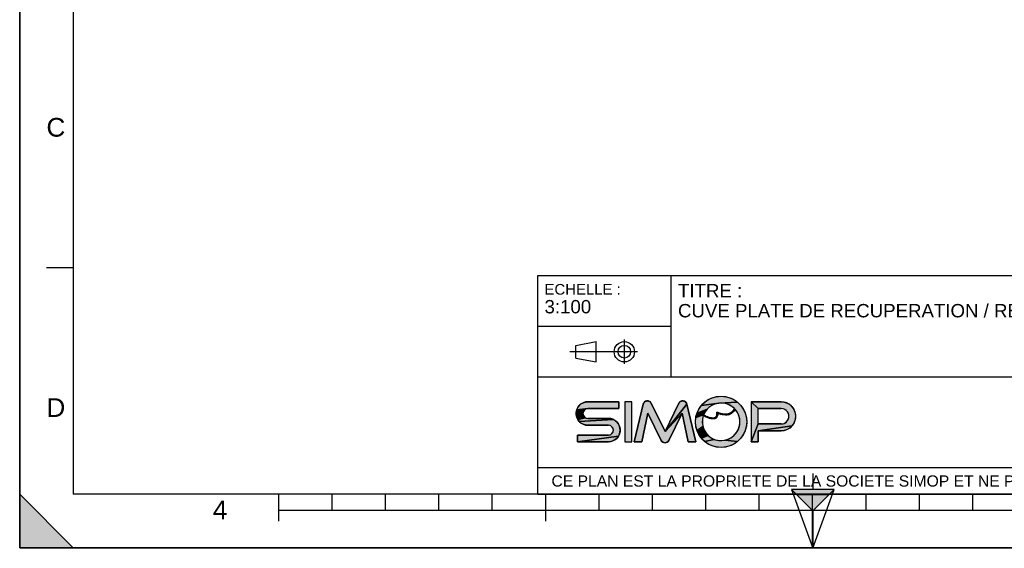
# Model space of a CAD drawing. Header units: millimetres. Extents: x 0 to 297, y 0 to 210.
# Tile 1 of 108: x 0 to 184, y 0 to 99. Entities that reach past the tile are written whole.
import ezdxf

# ---------------------------------------------------------------- set-up
doc = ezdxf.new("R2010")
doc.units = ezdxf.units.MM
doc.header["$LTSCALE"] = 16.335
doc.layers.get('0').update_dxf_attribs({"linetype": 'CONTINUOUS'})
doc.styles.get("Standard").update_dxf_attribs({"font": 'arial.ttf'})
doc.styles.add('TEXTSTYLE_2', font='arial.ttf')

# ---------------------------------------------------------------- blocks, each defined once
blk = doc.blocks.new('MARGEA4_BL0', base_point=(148.51, 105.01))
at = {"color": 7, "linetype": 'Continuous'}
for p, q in [((0.01, 0.01), (0.01, 210.01)), ((0.01, 0.01), (0.01, 210.01)), ((0.01, 210.01), (0.01, 0.01)), ((10.01, 200.01), (10.01, 10.01)), ((5.01, 52.51), (10.01, 52.51)), ((0.01, 10.01), (10.01, 0.01)), ((0.01, 0.01), (0.01, 10.01)), ((0.01, 10.01), (10.01, 0.01)), ((287.01, 10.01), (10.01, 10.01)), ((48.51, 5.01), (48.51, 10.01)), ((58.51, 7.01), (58.51, 10.01)), ((68.51, 7.01), (68.51, 10.01)), ((78.51, 7.01), (78.51, 10.01)), ((88.51, 7.01), (88.51, 10.01)), ((98.51, 5.01), (98.51, 10.01)), ((108.51, 7.01), (108.51, 10.01)), ((118.51, 7.01), (118.51, 10.01)), ((128.51, 7.01), (128.51, 10.01)), ((138.51, 7.01), (138.51, 10.01)), ((148.51, 0.01), (148.51, 10.01)), ((158.51, 7.01), (158.51, 10.01)), ((168.51, 7.01), (168.51, 10.01)), ((178.51, 7.01), (178.51, 10.01)), ((248.51, 7.01), (48.51, 7.01)), ((297.01, 0.01), (0.01, 0.01)), ((10.01, 0.01), (0.01, 0.01)), ((297.01, 0.01), (0.01, 0.01))]:
    blk.add_line(p, q, dxfattribs=at)
blk.add_solid([(0.01, 10.01), (10.01, 0.01), (0.01, 0.01)], dxfattribs=at)
at = {"color": 2, "linetype": 'Continuous', "style": 'TEXTSTYLE_2', "oblique": 0}
for s, p in [('C', (5.01, 77.01)), ('D', (5.01, 24.51)), ('4', (36.17, 5.35))]:
    blk.add_text(s, height=3.5, dxfattribs=at).set_placement(p)
blk = doc.blocks.new('REPERE_ORIENTATION_BL1', base_point=(148.52, 6.9))
at = {"color": 7, "linetype": 'Continuous'}
for p, q in [((148.52, 13.9), (148.52, 10.9)), ((148.52, 6.9), (144.52, 10.9)), ((152.52, 10.9), (144.52, 10.9)), ((144.52, 10.9), (148.52, -0.1)), ((151.52, 9.9), (145.52, 9.9)), ((148.52, 6.9), (152.52, 10.9)), ((148.52, -0.1), (152.52, 10.9)), ((148.52, 6.9), (148.52, -0.1))]:
    blk.add_line(p, q, dxfattribs=at)
blk.add_solid([(144.52, 10.9), (148.52, 6.9), (152.52, 10.9)], dxfattribs=at)
blk = doc.blocks.new('ISO_BL3', base_point=(109.36, 36.71))
at = {"color": 2, "linetype": 'Continuous'}
for p, q in [((113.24, 34.43), (113.24, 38.99)), ((104.16, 37.89), (107.96, 38.61)), ((104.16, 35.53), (104.16, 37.89)), ((107.96, 34.81), (107.96, 38.61)), ((115.7, 36.71), (103.02, 36.71)), ((104.16, 35.53), (107.96, 34.81))]:
    blk.add_line(p, q, dxfattribs=at)
for radius in [1.9, 1.18]:
    blk.add_circle((113.24, 36.71), radius, dxfattribs=at)
blk = doc.blocks.new('LOGO-SIMOP-2009_BL4', base_point=(124.77, 23.59))
at = {"linetype": 'Continuous'}
for points in [[(131.36, 28.39), (132.2, 28.32), (133.01, 28.1), (133.76, 27.75), (134.45, 27.27), (130.96, 27.09), (127.69, 26.67), (128.28, 27.27), (128.96, 27.75), (129.72, 28.1), (130.53, 28.32)], [(105.95, 25.95), (105.76, 25.8), (104.22, 25.38), (104.32, 25.83), (106.41, 26.07), (106.17, 26.04)], [(105.95, 27.3), (106.41, 27.35), (112.22, 27.35), (112.22, 26.07), (106.41, 26.07), (104.32, 25.83), (104.51, 26.25), (104.78, 26.62), (105.12, 26.93), (105.52, 27.16)], [(117.58, 27.51), (117.79, 27.47), (117.99, 27.38), (118.15, 27.24), (118.28, 27.06), (120.86, 21.75), (124.06, 25.22), (121.58, 20.12), (121.45, 19.93), (121.28, 19.79), (121.08, 19.7), (120.86, 19.67), (120.64, 19.7), (120.44, 19.79), (120.27, 19.93), (120.14, 20.12), (117.66, 25.22), (116.54, 19.83), (115.1, 19.83), (116.78, 26.89), (116.86, 27.1), (116.99, 27.27), (117.16, 27.4), (117.36, 27.49)], [(123.93, 27.47), (124.14, 27.51), (124.36, 27.49), (124.56, 27.4), (124.73, 27.27), (124.86, 27.1), (124.94, 26.89), (120.86, 21.75), (123.44, 27.06), (123.56, 27.24), (123.73, 27.38)], [(124.06, 25.22), (120.86, 21.75), (124.94, 26.89), (126.62, 19.83), (125.18, 19.83)], [(128.37, 25.44), (128.08, 24.87), (126.64, 24.42), (126.85, 25.23), (128.75, 25.95)], [(129.75, 26.72), (129.21, 26.38), (128.75, 25.95), (126.85, 25.23), (127.21, 25.99), (127.69, 26.67), (130.96, 27.09), (130.34, 26.96)], [(131.6, 27.1), (130.96, 27.09), (134.45, 27.27), (135.04, 26.67), (135.52, 25.99), (135.87, 25.23), (136.09, 24.42), (136.16, 23.59), (136.09, 22.76), (135.87, 21.95), (135.52, 21.19), (135.04, 20.5), (134.45, 19.91), (132.08, 20.14), (132.72, 20.34), (133.31, 20.66), (133.83, 21.08), (134.26, 21.59), (134.59, 22.18), (134.8, 22.82), (134.88, 23.48), (134.84, 24.15), (134.67, 24.8), (134.38, 25.41), (133.98, 25.95), (133.72, 25.55), (133.44, 25.26), (133.1, 25.04), (132.73, 24.91), (132.16, 25.01), (132.59, 25.04), (132.97, 25.16), (133.31, 25.36), (133.6, 25.65), (133.86, 26.07), (133.38, 26.48), (132.82, 26.79), (132.22, 27)], [(138.29, 26.07), (137.01, 27.35), (142.61, 27.35), (143.18, 27.29), (143.72, 27.11), (144.21, 26.83), (144.63, 26.45), (144.97, 25.99), (145.2, 25.47), (145.32, 24.91), (145.32, 24.34), (145.2, 23.79), (144.97, 23.27), (144.63, 22.81), (138.29, 21.91), (138.29, 19.83), (137.01, 19.83), (138.29, 23.19), (142.61, 23.19), (142.96, 23.23), (143.28, 23.35), (143.57, 23.55), (143.8, 23.81), (143.96, 24.12), (144.04, 24.46), (144.04, 24.8), (143.96, 25.14), (143.8, 25.45), (143.57, 25.71), (143.28, 25.9), (142.96, 26.03), (142.61, 26.07)], [(105.52, 25.39), (105.49, 25.15), (105.52, 24.91), (104.32, 24.47), (104.22, 24.92), (104.22, 25.38), (105.76, 25.8), (105.62, 25.61)], [(105.76, 24.5), (105.95, 24.35), (104.51, 24.05), (104.32, 24.47), (105.52, 24.91), (105.62, 24.69)], [(111.55, 23.81), (111.89, 23.5), (112.17, 23.13), (112.35, 22.71), (112.45, 22.26), (112.45, 21.8), (112.35, 21.35), (112.17, 20.93), (104.45, 19.83), (104.45, 21.11), (110.26, 21.11), (110.5, 21.14), (110.72, 21.23), (110.91, 21.38), (111.06, 21.57), (111.15, 21.79), (111.18, 22.03), (111.15, 22.27), (111.06, 22.49), (110.91, 22.68), (110.72, 22.83), (110.5, 22.92), (110.26, 22.95), (106.41, 22.95), (105.95, 23), (105.52, 23.14), (105.12, 23.37), (104.78, 23.68), (111.15, 24.04)], [(110.72, 24.18), (111.15, 24.04), (104.78, 23.68), (104.51, 24.05), (105.95, 24.35), (106.17, 24.26), (106.41, 24.23), (110.26, 24.23)], [(128.08, 24.87), (128.43, 24.7), (128.44, 24.52), (128.03, 24.72), (127.88, 24.06), (127.85, 23.39), (127.95, 22.73), (126.85, 21.95), (126.64, 22.76), (126.56, 23.59), (126.64, 24.42)], [(128.74, 24.57), (129.03, 24.46), (129.31, 24.37), (129.16, 24.24), (128.8, 24.37), (128.44, 24.52), (128.43, 24.7)], [(129.79, 24.29), (130, 24.3), (130.27, 24.21), (130.03, 24.14), (129.77, 24.13), (129.47, 24.17), (129.16, 24.24), (129.31, 24.37), (129.55, 24.32)], [(131.15, 25.2), (131.68, 25.06), (131.32, 24.98), (130.74, 25.18), (130.72, 24.82), (130.63, 24.56), (130.48, 24.35), (130.27, 24.21), (130, 24.3), (130.18, 24.35), (130.35, 24.45), (130.48, 24.62), (130.55, 24.81), (130.58, 25.06), (130.56, 25.43)], [(132.16, 25.01), (132.73, 24.91), (132.31, 24.85), (131.84, 24.87), (131.32, 24.98), (131.68, 25.06)], [(128.18, 22.1), (128.52, 21.52), (128.96, 21.02), (127.69, 20.5), (127.21, 21.19), (126.85, 21.95), (127.95, 22.73)], [(143.18, 21.97), (142.61, 21.91), (138.29, 21.91), (144.63, 22.81), (144.21, 22.43), (143.72, 22.14)], [(110.72, 19.88), (110.26, 19.83), (104.45, 19.83), (112.17, 20.93), (111.89, 20.56), (111.55, 20.25), (111.15, 20.02)], [(129.49, 20.61), (130.09, 20.31), (128.28, 19.91), (127.69, 20.5), (128.96, 21.02)], [(131.41, 20.07), (132.08, 20.14), (134.45, 19.91), (133.76, 19.43), (133.01, 19.08), (132.2, 18.86), (131.36, 18.79), (130.53, 18.86), (129.72, 19.08), (128.96, 19.43), (128.28, 19.91), (130.09, 20.31), (130.74, 20.13)]]:
    blk.add_hatch(color=2, dxfattribs=at).paths.add_polyline_path(points)
at = {"color": 2, "linetype": 'Continuous'}
for p, q in [((128.28, 27.27), (128.96, 27.75)), ((128.96, 27.75), (129.72, 28.1)), ((129.72, 28.1), (130.53, 28.32)), ((130.53, 28.32), (131.36, 28.39)), ((131.36, 28.39), (132.2, 28.32)), ((132.2, 28.32), (133.01, 28.1)), ((133.01, 28.1), (133.76, 27.75)), ((133.76, 27.75), (134.45, 27.27)), ((104.22, 25.38), (104.32, 25.83)), ((104.32, 25.83), (104.51, 26.25)), ((106.41, 26.07), (104.32, 25.83)), ((104.51, 26.25), (104.78, 26.62)), ((104.78, 26.62), (105.12, 26.93)), ((105.12, 26.93), (105.52, 27.16)), ((105.52, 27.16), (105.95, 27.3)), ((105.95, 25.95), (105.76, 25.8)), ((105.95, 27.3), (106.41, 27.35)), ((106.17, 26.04), (105.95, 25.95)), ((106.41, 26.07), (106.17, 26.04)), ((116.78, 26.89), (116.86, 27.1)), ((116.86, 27.1), (116.99, 27.27)), ((116.99, 27.27), (117.16, 27.4)), ((117.16, 27.4), (117.36, 27.49)), ((117.36, 27.49), (117.58, 27.51)), ((117.58, 27.51), (117.79, 27.47)), ((117.79, 27.47), (117.99, 27.38)), ((117.99, 27.38), (118.15, 27.24)), ((118.15, 27.24), (118.28, 27.06)), ((124.94, 26.89), (120.86, 21.75)), ((123.44, 27.06), (123.56, 27.24)), ((123.56, 27.24), (123.73, 27.38)), ((123.73, 27.38), (123.93, 27.47)), ((123.93, 27.47), (124.14, 27.51)), ((124.14, 27.51), (124.36, 27.49)), ((124.36, 27.49), (124.56, 27.4)), ((124.56, 27.4), (124.73, 27.27)), ((124.73, 27.27), (124.86, 27.1)), ((124.86, 27.1), (124.94, 26.89)), ((126.85, 25.23), (127.21, 25.99)), ((128.75, 25.95), (126.85, 25.23)), ((127.21, 25.99), (127.69, 26.67)), ((127.69, 26.67), (128.28, 27.27)), ((130.96, 27.09), (127.69, 26.67)), ((128.75, 25.95), (128.37, 25.44)), ((129.21, 26.38), (128.75, 25.95)), ((129.75, 26.72), (129.21, 26.38)), ((130.34, 26.96), (129.75, 26.72)), ((130.96, 27.09), (130.34, 26.96)), ((134.45, 27.27), (130.96, 27.09)), ((131.6, 27.1), (130.96, 27.09)), ((132.22, 27), (131.6, 27.1)), ((132.82, 26.79), (132.22, 27)), ((133.38, 26.48), (132.82, 26.79)), ((133.86, 26.07), (133.38, 26.48)), ((133.6, 25.65), (133.86, 26.07)), ((133.98, 25.95), (133.72, 25.55)), ((134.38, 25.41), (133.98, 25.95)), ((134.45, 27.27), (135.04, 26.67)), ((135.04, 26.67), (135.52, 25.99)), ((135.52, 25.99), (135.87, 25.23)), ((138.29, 26.07), (137.01, 27.35)), ((142.61, 27.35), (143.18, 27.29)), ((142.96, 26.03), (142.61, 26.07)), ((143.28, 25.9), (142.96, 26.03)), ((143.18, 27.29), (143.72, 27.11)), ((143.57, 25.71), (143.28, 25.9)), ((143.72, 27.11), (144.21, 26.83)), ((144.21, 26.83), (144.63, 26.45)), ((144.63, 26.45), (144.97, 25.99)), ((144.97, 25.99), (145.2, 25.47)), ((105.76, 25.8), (104.22, 25.38)), ((104.22, 24.92), (104.22, 25.38)), ((104.32, 24.47), (104.22, 24.92)), ((105.52, 24.91), (104.32, 24.47)), ((104.51, 24.05), (104.32, 24.47)), ((105.95, 24.35), (104.51, 24.05)), ((104.78, 23.68), (104.51, 24.05)), ((111.15, 24.04), (104.78, 23.68)), ((105.52, 25.39), (105.49, 25.15)), ((105.49, 25.15), (105.52, 24.91)), ((105.62, 25.61), (105.52, 25.39)), ((105.52, 24.91), (105.62, 24.69)), ((105.76, 25.8), (105.62, 25.61)), ((105.62, 24.69), (105.76, 24.5)), ((105.76, 24.5), (105.95, 24.35)), ((105.95, 24.35), (106.17, 24.26)), ((106.17, 24.26), (106.41, 24.23)), ((110.26, 24.23), (110.72, 24.18)), ((110.72, 24.18), (111.15, 24.04)), ((111.15, 24.04), (111.55, 23.81)), ((124.06, 25.22), (120.86, 21.75)), ((126.56, 23.59), (126.64, 24.42)), ((126.64, 24.42), (126.85, 25.23)), ((128.08, 24.87), (126.64, 24.42)), ((127.88, 24.06), (127.85, 23.39)), ((128.03, 24.72), (127.88, 24.06)), ((128.44, 24.52), (128.03, 24.72)), ((128.37, 25.44), (128.08, 24.87)), ((128.08, 24.87), (128.43, 24.7)), ((128.43, 24.7), (128.74, 24.57)), ((128.43, 24.7), (128.44, 24.52)), ((128.8, 24.37), (128.44, 24.52)), ((128.74, 24.57), (129.03, 24.46)), ((129.16, 24.24), (128.8, 24.37)), ((129.03, 24.46), (129.31, 24.37)), ((129.31, 24.37), (129.16, 24.24)), ((129.47, 24.17), (129.16, 24.24)), ((129.31, 24.37), (129.55, 24.32)), ((129.77, 24.13), (129.47, 24.17)), ((129.55, 24.32), (129.79, 24.29)), ((130.03, 24.14), (129.77, 24.13)), ((129.79, 24.29), (130, 24.3)), ((130, 24.3), (130.18, 24.35)), ((130.27, 24.21), (130, 24.3)), ((130.27, 24.21), (130.03, 24.14)), ((130.18, 24.35), (130.35, 24.45)), ((130.48, 24.35), (130.27, 24.21)), ((130.35, 24.45), (130.48, 24.62)), ((130.48, 24.62), (130.55, 24.81)), ((130.63, 24.56), (130.48, 24.35)), ((130.55, 24.81), (130.58, 25.06)), ((130.58, 25.06), (130.56, 25.43)), ((130.56, 25.43), (131.15, 25.2)), ((130.72, 24.82), (130.63, 24.56)), ((130.74, 25.18), (130.72, 24.82)), ((131.32, 24.98), (130.74, 25.18)), ((131.15, 25.2), (131.68, 25.06)), ((131.68, 25.06), (131.32, 24.98)), ((131.84, 24.87), (131.32, 24.98)), ((131.68, 25.06), (132.16, 25.01)), ((132.31, 24.85), (131.84, 24.87)), ((132.16, 25.01), (132.59, 25.04)), ((132.73, 24.91), (132.16, 25.01)), ((132.73, 24.91), (132.31, 24.85)), ((132.59, 25.04), (132.97, 25.16)), ((133.1, 25.04), (132.73, 24.91)), ((132.97, 25.16), (133.31, 25.36)), ((133.44, 25.26), (133.1, 25.04)), ((133.31, 25.36), (133.6, 25.65)), ((133.72, 25.55), (133.44, 25.26)), ((134.67, 24.8), (134.38, 25.41)), ((134.84, 24.15), (134.67, 24.8)), ((134.88, 23.48), (134.84, 24.15)), ((135.87, 25.23), (136.09, 24.42)), ((136.09, 24.42), (136.16, 23.59)), ((143.8, 25.45), (143.57, 25.71)), ((143.96, 25.14), (143.8, 25.45)), ((143.8, 23.81), (143.96, 24.12)), ((144.04, 24.8), (143.96, 25.14)), ((143.96, 24.12), (144.04, 24.46)), ((144.04, 24.46), (144.04, 24.8)), ((145.2, 25.47), (145.32, 24.91)), ((145.32, 24.34), (145.2, 23.79)), ((145.32, 24.91), (145.32, 24.34)), ((105.12, 23.37), (104.78, 23.68)), ((105.52, 23.14), (105.12, 23.37)), ((105.95, 23), (105.52, 23.14)), ((106.41, 22.95), (105.95, 23)), ((110.5, 22.92), (110.26, 22.95)), ((110.72, 22.83), (110.5, 22.92)), ((110.91, 22.68), (110.72, 22.83)), ((111.06, 22.49), (110.91, 22.68)), ((111.15, 22.27), (111.06, 22.49)), ((111.18, 22.03), (111.15, 22.27)), ((111.55, 23.81), (111.89, 23.5)), ((111.89, 23.5), (112.17, 23.13)), ((112.17, 23.13), (112.35, 22.71)), ((112.35, 22.71), (112.45, 22.26)), ((112.45, 22.26), (112.45, 21.8)), ((126.64, 22.76), (126.56, 23.59)), ((126.85, 21.95), (126.64, 22.76)), ((127.95, 22.73), (126.85, 21.95)), ((127.85, 23.39), (127.95, 22.73)), ((127.95, 22.73), (128.18, 22.1)), ((134.26, 21.59), (134.59, 22.18)), ((134.59, 22.18), (134.8, 22.82)), ((134.8, 22.82), (134.88, 23.48)), ((136.09, 22.76), (135.87, 21.95)), ((136.16, 23.59), (136.09, 22.76)), ((138.29, 23.19), (137.01, 19.83)), ((144.63, 22.81), (138.29, 21.91)), ((142.61, 23.19), (142.96, 23.23)), ((142.96, 23.23), (143.28, 23.35)), ((143.72, 22.14), (143.18, 21.97)), ((143.28, 23.35), (143.57, 23.55)), ((143.57, 23.55), (143.8, 23.81)), ((144.21, 22.43), (143.72, 22.14)), ((144.63, 22.81), (144.21, 22.43)), ((144.97, 23.27), (144.63, 22.81)), ((145.2, 23.79), (144.97, 23.27)), ((112.17, 20.93), (104.45, 19.83)), ((110.26, 21.11), (110.5, 21.14)), ((110.5, 21.14), (110.72, 21.23)), ((110.72, 21.23), (110.91, 21.38)), ((110.91, 21.38), (111.06, 21.57)), ((111.06, 21.57), (111.15, 21.79)), ((111.15, 21.79), (111.18, 22.03)), ((111.89, 20.56), (111.55, 20.25)), ((112.17, 20.93), (111.89, 20.56)), ((112.35, 21.35), (112.17, 20.93)), ((112.45, 21.8), (112.35, 21.35)), ((127.21, 21.19), (126.85, 21.95)), ((127.69, 20.5), (127.21, 21.19)), ((128.96, 21.02), (127.69, 20.5)), ((128.28, 19.91), (127.69, 20.5)), ((128.18, 22.1), (128.52, 21.52)), ((130.09, 20.31), (128.28, 19.91)), ((128.52, 21.52), (128.96, 21.02)), ((128.96, 21.02), (129.49, 20.61)), ((129.49, 20.61), (130.09, 20.31)), ((130.09, 20.31), (130.74, 20.13)), ((132.08, 20.14), (132.72, 20.34)), ((132.72, 20.34), (133.31, 20.66)), ((133.31, 20.66), (133.83, 21.08)), ((133.83, 21.08), (134.26, 21.59)), ((135.04, 20.5), (134.45, 19.91)), ((135.52, 21.19), (135.04, 20.5)), ((135.87, 21.95), (135.52, 21.19)), ((143.18, 21.97), (142.61, 21.91)), ((110.72, 19.88), (110.26, 19.83)), ((111.15, 20.02), (110.72, 19.88)), ((111.55, 20.25), (111.15, 20.02)), ((120.27, 19.93), (120.14, 20.12)), ((120.44, 19.79), (120.27, 19.93)), ((120.64, 19.7), (120.44, 19.79)), ((120.86, 19.67), (120.64, 19.7)), ((121.08, 19.7), (120.86, 19.67)), ((121.28, 19.79), (121.08, 19.7)), ((121.45, 19.93), (121.28, 19.79)), ((121.58, 20.12), (121.45, 19.93)), ((128.96, 19.43), (128.28, 19.91)), ((129.72, 19.08), (128.96, 19.43)), ((130.53, 18.86), (129.72, 19.08)), ((131.36, 18.79), (130.53, 18.86)), ((130.74, 20.13), (131.41, 20.07)), ((132.2, 18.86), (131.36, 18.79)), ((131.41, 20.07), (132.08, 20.14)), ((134.45, 19.91), (132.08, 20.14)), ((133.01, 19.08), (132.2, 18.86)), ((133.76, 19.43), (133.01, 19.08)), ((134.45, 19.91), (133.76, 19.43))]:
    blk.add_line(p, q, dxfattribs=at)
at = {"color": 7, "linetype": 'Continuous'}
for p, q in [((112.22, 27.35), (106.41, 27.35)), ((106.41, 26.07), (112.22, 26.07)), ((112.22, 26.07), (112.22, 27.35)), ((113.34, 27.35), (113.34, 19.83)), ((114.62, 27.35), (113.34, 27.35)), ((114.62, 19.83), (114.62, 27.35)), ((116.78, 26.89), (115.1, 19.83)), ((120.86, 21.75), (118.28, 27.06)), ((123.44, 27.06), (120.86, 21.75)), ((126.62, 19.83), (124.94, 26.89)), ((142.61, 27.35), (137.01, 27.35)), ((137.01, 27.35), (137.01, 19.83)), ((138.29, 26.07), (142.61, 26.07)), ((138.29, 23.19), (138.29, 26.07)), ((110.26, 24.23), (106.41, 24.23)), ((116.54, 19.83), (117.66, 25.22)), ((117.66, 25.22), (120.14, 20.12)), ((121.58, 20.12), (124.06, 25.22)), ((124.06, 25.22), (125.18, 19.83)), ((106.41, 22.95), (110.26, 22.95)), ((142.61, 23.19), (138.29, 23.19)), ((104.45, 21.11), (104.45, 19.83)), ((110.26, 21.11), (104.45, 21.11)), ((138.29, 21.91), (142.61, 21.91)), ((138.29, 19.83), (138.29, 21.91)), ((104.45, 19.83), (110.26, 19.83)), ((113.34, 19.83), (114.62, 19.83)), ((115.1, 19.83), (116.54, 19.83)), ((125.18, 19.83), (126.62, 19.83)), ((137.01, 19.83), (138.29, 19.83))]:
    blk.add_line(p, q, dxfattribs=at)
at = {"color": 2, "linetype": 'Continuous'}
for points in [[(131.36, 28.39), (132.2, 28.32), (133.01, 28.1), (133.76, 27.75), (134.45, 27.27), (130.96, 27.09), (127.69, 26.67), (128.28, 27.27), (128.96, 27.75), (129.72, 28.1), (130.53, 28.32), (131.36, 28.39)], [(105.95, 25.95), (105.76, 25.8), (104.22, 25.38), (104.32, 25.83), (106.41, 26.07), (106.17, 26.04), (105.95, 25.95)], [(105.95, 27.3), (106.41, 27.35), (112.22, 27.35), (112.22, 26.07), (106.41, 26.07), (104.32, 25.83), (104.51, 26.25), (104.78, 26.62), (105.12, 26.93), (105.52, 27.16), (105.95, 27.3)], [(117.58, 27.51), (117.79, 27.47), (117.99, 27.38), (118.15, 27.24), (118.28, 27.06), (120.86, 21.75), (124.06, 25.22), (121.58, 20.12), (121.45, 19.93), (121.28, 19.79), (121.08, 19.7), (120.86, 19.67), (120.64, 19.7), (120.44, 19.79), (120.27, 19.93), (120.14, 20.12), (117.66, 25.22), (116.54, 19.83), (115.1, 19.83), (116.78, 26.89), (116.86, 27.1), (116.99, 27.27), (117.16, 27.4), (117.36, 27.49), (117.58, 27.51)], [(123.93, 27.47), (124.14, 27.51), (124.36, 27.49), (124.56, 27.4), (124.73, 27.27), (124.86, 27.1), (124.94, 26.89), (120.86, 21.75), (123.44, 27.06), (123.56, 27.24), (123.73, 27.38), (123.93, 27.47)], [(124.06, 25.22), (120.86, 21.75), (124.94, 26.89), (126.62, 19.83), (125.18, 19.83), (124.06, 25.22)], [(128.37, 25.44), (128.08, 24.87), (126.64, 24.42), (126.85, 25.23), (128.75, 25.95), (128.37, 25.44)], [(129.75, 26.72), (129.21, 26.38), (128.75, 25.95), (126.85, 25.23), (127.21, 25.99), (127.69, 26.67), (130.96, 27.09), (130.34, 26.96), (129.75, 26.72)], [(131.6, 27.1), (130.96, 27.09), (134.45, 27.27), (135.04, 26.67), (135.52, 25.99), (135.87, 25.23), (136.09, 24.42), (136.16, 23.59), (136.09, 22.76), (135.87, 21.95), (135.52, 21.19), (135.04, 20.5), (134.45, 19.91), (132.08, 20.14), (132.72, 20.34), (133.31, 20.66), (133.83, 21.08), (134.26, 21.59), (134.59, 22.18), (134.8, 22.82), (134.88, 23.48), (134.84, 24.15), (134.67, 24.8), (134.38, 25.41), (133.98, 25.95), (133.72, 25.55), (133.44, 25.26), (133.1, 25.04), (132.73, 24.91), (132.16, 25.01), (132.59, 25.04), (132.97, 25.16), (133.31, 25.36), (133.6, 25.65), (133.86, 26.07), (133.38, 26.48), (132.82, 26.79), (132.22, 27), (131.6, 27.1)], [(138.29, 26.07), (137.01, 27.35), (142.61, 27.35), (143.18, 27.29), (143.72, 27.11), (144.21, 26.83), (144.63, 26.45), (144.97, 25.99), (145.2, 25.47), (145.32, 24.91), (145.32, 24.34), (145.2, 23.79), (144.97, 23.27), (144.63, 22.81), (138.29, 21.91), (138.29, 19.83), (137.01, 19.83), (138.29, 23.19), (142.61, 23.19), (142.96, 23.23), (143.28, 23.35), (143.57, 23.55), (143.8, 23.81), (143.96, 24.12), (144.04, 24.46), (144.04, 24.8), (143.96, 25.14), (143.8, 25.45), (143.57, 25.71), (143.28, 25.9), (142.96, 26.03), (142.61, 26.07), (138.29, 26.07)], [(105.52, 25.39), (105.49, 25.15), (105.52, 24.91), (104.32, 24.47), (104.22, 24.92), (104.22, 25.38), (105.76, 25.8), (105.62, 25.61), (105.52, 25.39)], [(105.76, 24.5), (105.95, 24.35), (104.51, 24.05), (104.32, 24.47), (105.52, 24.91), (105.62, 24.69), (105.76, 24.5)], [(111.55, 23.81), (111.89, 23.5), (112.17, 23.13), (112.35, 22.71), (112.45, 22.26), (112.45, 21.8), (112.35, 21.35), (112.17, 20.93), (104.45, 19.83), (104.45, 21.11), (110.26, 21.11), (110.5, 21.14), (110.72, 21.23), (110.91, 21.38), (111.06, 21.57), (111.15, 21.79), (111.18, 22.03), (111.15, 22.27), (111.06, 22.49), (110.91, 22.68), (110.72, 22.83), (110.5, 22.92), (110.26, 22.95), (106.41, 22.95), (105.95, 23), (105.52, 23.14), (105.12, 23.37), (104.78, 23.68), (111.15, 24.04), (111.55, 23.81)], [(110.72, 24.18), (111.15, 24.04), (104.78, 23.68), (104.51, 24.05), (105.95, 24.35), (106.17, 24.26), (106.41, 24.23), (110.26, 24.23), (110.72, 24.18)], [(128.08, 24.87), (128.43, 24.7), (128.44, 24.52), (128.03, 24.72), (127.88, 24.06), (127.85, 23.39), (127.95, 22.73), (126.85, 21.95), (126.64, 22.76), (126.56, 23.59), (126.64, 24.42), (128.08, 24.87)], [(128.74, 24.57), (129.03, 24.46), (129.31, 24.37), (129.16, 24.24), (128.8, 24.37), (128.44, 24.52), (128.43, 24.7), (128.74, 24.57)], [(129.79, 24.29), (130, 24.3), (130.27, 24.21), (130.03, 24.14), (129.77, 24.13), (129.47, 24.17), (129.16, 24.24), (129.31, 24.37), (129.55, 24.32), (129.79, 24.29)], [(131.15, 25.2), (131.68, 25.06), (131.32, 24.98), (130.74, 25.18), (130.72, 24.82), (130.63, 24.56), (130.48, 24.35), (130.27, 24.21), (130, 24.3), (130.18, 24.35), (130.35, 24.45), (130.48, 24.62), (130.55, 24.81), (130.58, 25.06), (130.56, 25.43), (131.15, 25.2)], [(132.16, 25.01), (132.73, 24.91), (132.31, 24.85), (131.84, 24.87), (131.32, 24.98), (131.68, 25.06), (132.16, 25.01)], [(128.18, 22.1), (128.52, 21.52), (128.96, 21.02), (127.69, 20.5), (127.21, 21.19), (126.85, 21.95), (127.95, 22.73), (128.18, 22.1)], [(143.18, 21.97), (142.61, 21.91), (138.29, 21.91), (144.63, 22.81), (144.21, 22.43), (143.72, 22.14), (143.18, 21.97)], [(110.72, 19.88), (110.26, 19.83), (104.45, 19.83), (112.17, 20.93), (111.89, 20.56), (111.55, 20.25), (111.15, 20.02), (110.72, 19.88)], [(129.49, 20.61), (130.09, 20.31), (128.28, 19.91), (127.69, 20.5), (128.96, 21.02), (129.49, 20.61)], [(131.41, 20.07), (132.08, 20.14), (134.45, 19.91), (133.76, 19.43), (133.01, 19.08), (132.2, 18.86), (131.36, 18.79), (130.53, 18.86), (129.72, 19.08), (128.96, 19.43), (128.28, 19.91), (130.09, 20.31), (130.74, 20.13), (131.41, 20.07)]]:
    blk.add_lwpolyline(points, dxfattribs=at)
at = {"color": 7, "linetype": 'Continuous'}
blk.add_circle((131.36, 23.59), 4.8, dxfattribs=at)
for centre, radius, start, end in [((106.41, 25.15), 2.2, 90, 270), ((106.41, 25.15), 0.92, 90, 270), ((117.56, 26.71), 0.8, 25.9494, 166.6355), ((124.16, 26.71), 0.8, 13.3645, 154.0506), ((131.36, 23.59), 3.52, 161.3005, 42.0267), ((131.36, 23.59), 3.52, 44.7928, 158.6763), ((142.61, 24.63), 2.72, 270, 90), ((142.61, 24.63), 1.44, 270, 90), ((110.26, 22.03), 2.2, 270, 90), ((110.26, 22.03), 0.92, 270, 90), ((120.86, 20.47), 0.8, 205.9494, 334.0506)]:
    blk.add_arc(centre, radius, start, end, dxfattribs=at)
blk.add_open_spline([(133.86, 26.07), (133.69, 25.73), (133.28, 25.24), (132.5, 24.97), (131.59, 25.04), (130.91, 25.27), (130.56, 25.43)], degree=3, dxfattribs=at)
for points, knots in [([(133.98, 25.95), (133.74, 25.49), (133.11, 24.89), (131.96, 24.79), (131.13, 25.02), (130.74, 25.18)], [0, 0, 0, 0, 0.345264, 0.703638, 1, 1, 1, 1]), ([(130.74, 25.18), (130.75, 25.01), (130.71, 24.64), (130.44, 24.24), (129.95, 24.1), (129.39, 24.16), (128.75, 24.37), (128.28, 24.59), (128.03, 24.72)], [0, 0, 0, 0, 0.118516, 0.29564, 0.472763, 0.649887, 0.82701, 1, 1, 1, 1]), ([(130.56, 25.43), (130.59, 25.22), (130.59, 24.88), (130.47, 24.54), (130.24, 24.35), (129.84, 24.25), (129.15, 24.38), (128.46, 24.68), (128.08, 24.87)], [0, 0, 0, 0, 0.125, 0.25, 0.375, 0.5, 0.75, 1, 1, 1, 1])]:
    blk.add_open_spline(points, degree=3, knots=knots, dxfattribs=at)
at = {"color": 2, "linetype": 'Continuous'}
for points in [[(113.34, 19.83), (113.34, 27.35), (114.62, 19.83), (114.62, 27.35)], [(138.29, 23.19), (137.01, 19.83), (138.29, 26.07), (137.01, 27.35)]]:
    blk.add_solid(points, dxfattribs=at)
blk = doc.blocks.new('*T6')
at = {"color": 2, "linetype": 'Continuous'}
for p, q in [((0, 0), (0, 41)), ((0, 41), (190, 41)), ((25, 22), (25, 41)), ((170, 5), (170, 41)), ((190, 0), (190, 41)), ((0, 31.5), (25, 31.5)), ((0, 22), (190, 22)), ((110, 5), (110, 22)), ((170, 15), (190, 15)), ((0, 5), (190, 5)), ((0, 0), (190, 0))]:
    blk.add_line(p, q, dxfattribs=at)
at = {"color": 2, "linetype": 'Continuous', "line_spacing_factor": 0.9}
for s, insert, char_height, width, attachment_point in [('ECHELLE :\\P\\H2.5;3:100', (1.28, 39.4), 2, 28.5204, 1), ('TITRE :\\PCUVE PLATE DE RECUPERATION / REGULATION DES EAUX PLUVIALES - 3M3', (26.28, 39.4), 2.5, 260.2974, 1), ('A4', (180, 34), 5, 17.0632, 2), ('REFERENCE PRODUIT :\\P\\H3.0;CEPREG/03P ', (111.28, 20.4), 2, 64.1338, 1), ('FR', (180, 20), 3, 11.1524, 2), ('FOLIO :  \\P\\H3.0;1/1', (180, 12.81), 1.5, 17.197, 2), ('CE PLAN EST LA PROPRIETE DE LA SOCIETE SIMOP ET NE PEUT ETRE REPRODUIT OU COMMUNIQUE SANS SON AUTORISATION', (95, 3.55), 2.1, 368.8974, 2)]:
    blk.add_mtext(s, dxfattribs=dict(at, insert=insert, char_height=char_height, width=width, attachment_point=attachment_point))

msp = doc.modelspace()

# ---------------------------------------------------------------- linework, layer by layer
at = {"color": 7, "linetype": 'Continuous'}
for q in [(0, 210), (297, 0)]:
    msp.add_line((0, 0), q, dxfattribs=at)

# ---------------------------------------------------------------- block references
at = {"color": 2, "linetype": 'Continuous'}
for name, p in [('MARGEA4_BL0', (148.51, 105.01)), ('ISO_BL3', (109.36, 36.71)), ('LOGO-SIMOP-2009_BL4', (124.77, 23.59)), ('REPERE_ORIENTATION_BL1', (148.52, 6.9))]:
    msp.add_blockref(name, p, dxfattribs=at)
msp.add_blockref('*T6', (97.01, 10.01))

doc.saveas('drawing.dxf')
